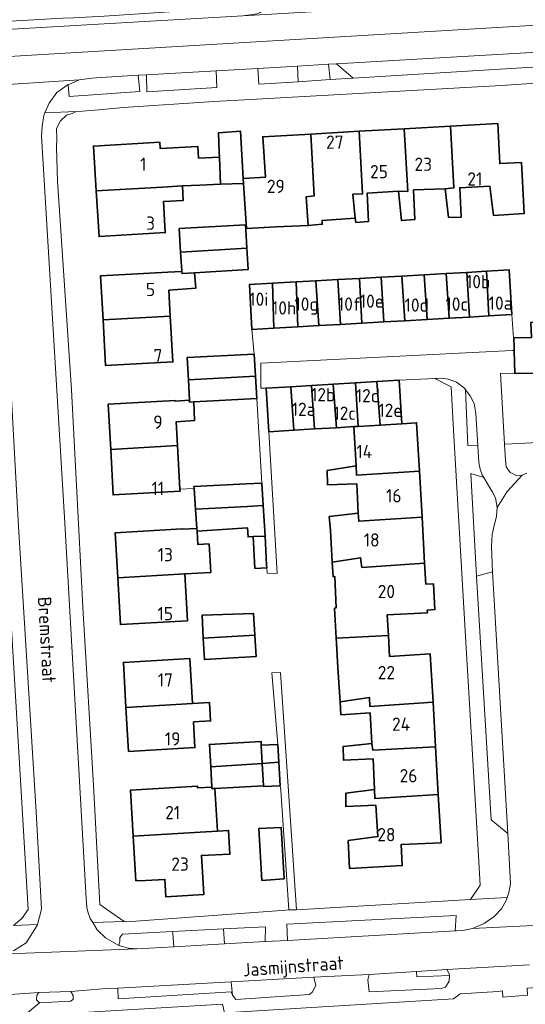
# Model space of a CAD drawing. Header units: metres. Extents: x 245598 to 248629, y 478632 to 481821.
# Tile 65 of 122: x 247222 to 247291, y 479626 to 479760. Entities that reach past the tile are written whole.
import ezdxf
from ezdxf.enums import TextEntityAlignment as Align

# ---------------------------------------------------------------- set-up
doc = ezdxf.new("R2010")
doc.units = ezdxf.units.M
for name, color, linetype, lineweight in [('B-XX-GR-GROENVOORZIENING-GV', 80, 'Continuous', 18), ('B-XX-IE-TERREINAFSCHEIDING_KUNSTMATIG_HEKWERK-G', 20, 'IE-TERREINAFSCHEIDING-KUNSTMATIG', 18), ('B-XX-OG-BEBOUWING-GV', 7, 'Continuous', 35), ('B-XX-OG-BEBOUWING-T18', 10, 'Continuous', 18), ('B-XX-OG-TERREIN_ERF-GV', 7, 'Continuous', 18), ('B-XX-OG-TOPOGRAFIE-T18', 10, 'Continuous', 18), ('B-XX-VH-ONVERHARD-GV', 252, 'Continuous', 18), ('B-XX-VH-VERHARDING_GESLOTEN-GV', 252, 'Continuous', 18), ('B-XX-VH-VERHARDING_OPEN-GV', 252, 'Continuous', 18)]:
    doc.layers.add(name, color=color, linetype=linetype, lineweight=lineweight)
doc.styles.add('NLCS-ISO-M-T18', font='NLCS-ISO.ttf', dxfattribs={"height": 1.8})
doc.linetypes.add('IE-TERREINAFSCHEIDING-KUNSTMATIG', pattern='A,4,[82,NLCS.SHX,S=0.75,R=90,X=0,Y=0],4,-2', length=10)

msp = doc.modelspace()

# ---------------------------------------------------------------- linework, layer by layer
at = {"layer": 'B-XX-GR-GROENVOORZIENING-GV'}
for points in [[(247239.433, 479752.133), (247239.478, 479749.822), (247248.989, 479750.433), (247248.911, 479752.689)], [(247254.533, 479753.015), (247254.678, 479750.856), (247260.007, 479751.203), (247259.932, 479753.328)], [(247264.351, 479751.485), (247264.135, 479753.572), (247259.932, 479753.328), (247260.007, 479751.203)], [(247264.351, 479751.485), (247267.489, 479751.689), (247265.211, 479753.611), (247265.189, 479753.633), (247264.135, 479753.572)], [(247228.8, 479750.8), (247228.978, 479749.178), (247238.522, 479749.878), (247238.333, 479752.078), (247233.289, 479751.778), (247232.022, 479751.678), (247230.333, 479751.478)], [(247282.733, 479709.389), (247283.033, 479701.8), (247284.397, 479701.778), (247284.133, 479706.178), (247283.889, 479707.533), (247283.378, 479708.578)], [(247285.211, 479697.467), (247283.478, 479698), (247284.233, 479684.089), (247286.411, 479684.678), (247286.278, 479688.133), (247286.356, 479689.722), (247286.522, 479690.544), (247286.933, 479692.222), (247287.033, 479693.411), (247286.822, 479694.711), (247286.4, 479695.478), (247285.722, 479696.622)], [(247258.589, 479634.644), (247281.311, 479635.944), (247281.456, 479638.022), (247258.489, 479636.867)], [(247255.533, 479634.478), (247255.6, 479636.5), (247249.875, 479636.205), (247250.021, 479634.165)], [(247242.987, 479635.85), (247236.189, 479635.5), (247235.822, 479635.022), (247235.811, 479634.5), (247235.7, 479633.967), (247237.011, 479633.589), (247238.138, 479633.489), (247243.136, 479633.773), (247243.006, 479635.591)], [(247250.959, 479629.023), (247251.122, 479627.222), (247251.589, 479626.633), (247261.578, 479627.289), (247261.978, 479627.644), (247262.411, 479628.522), (247262.156, 479629.633)], [(247280.551, 479629.881), (247276.109, 479629.696), (247276.078, 479630.436), (247269.678, 479630.011), (247269.489, 479629.311), (247269.667, 479627.667), (247279.411, 479628.122), (247280, 479628.278), (247280.522, 479629.122)], [(247235.552, 479628.183), (247235.61, 479626.712), (247250.922, 479627.644), (247251.122, 479627.222), (247250.959, 479629.023)], [(247229.178, 479627.722), (247224.833, 479627.578), (247224.567, 479627.222), (247224.533, 479626.589), (247224.911, 479626.178), (247229.122, 479626.389), (247229.478, 479626.611), (247229.478, 479627.144)]]:
    msp.add_lwpolyline(points, close=True, dxfattribs=at)
at = {"layer": 'B-XX-IE-TERREINAFSCHEIDING_KUNSTMATIG_HEKWERK-G'}
for points in [[(247229.933, 479747.156), (247230.767, 479747.222), (247232.989, 479747.378), (247236.311, 479747.689), (247248.589, 479748.522)], [(247227.233, 479742.289), (247227.278, 479743.478), (247227.233, 479744.833), (247227.778, 479745.889), (247228.578, 479746.667), (247229.356, 479746.9), (247229.933, 479747.156)]]:
    msp.add_lwpolyline(points, dxfattribs=at)
at = {"layer": 'B-XX-OG-BEBOUWING-GV'}
for points in [[(247252.603, 479737.39), (247252.556, 479738.076), (247252.2, 479744.511), (247249.222, 479744.278), (247249.311, 479741.622), (247249.345, 479740.977), (247249.511, 479737.311)], [(247261.75, 479744.101), (247262.207, 479735.702), (247261.107, 479735.575), (247261.367, 479731.702), (247263.291, 479731.857), (247263.27, 479732.366), (247267.78, 479732.666), (247267.453, 479735.917), (247268.777, 479735.97), (247268.306, 479744.473)], [(247273.649, 479736.332), (247274.898, 479736.311), (247274.41, 479744.819), (247268.306, 479744.473), (247268.777, 479735.97), (247267.453, 479735.917), (247267.78, 479732.666), (247267.838, 479732.095), (247269.561, 479732.224), (247269.377, 479736.072)], [(247274.41, 479744.819), (247274.898, 479736.311), (247273.649, 479736.332), (247274.034, 479732.36), (247275.857, 479732.491), (247275.697, 479736.513), (247279.97, 479736.674), (247281.169, 479736.778), (247280.7, 479745.176)], [(247279.97, 479736.674), (247280.404, 479732.777), (247282.153, 479732.832), (247281.943, 479736.804), (247286.041, 479737.015), (247286.55, 479733.019), (247290.672, 479733.305), (247290.33, 479740.226), (247287.382, 479740.093), (247287.118, 479745.54), (247280.7, 479745.176), (247281.169, 479736.778)], [(247252.556, 479738.076), (247252.603, 479737.39), (247253.023, 479731.255), (247257.045, 479731.491), (247261.367, 479731.702), (247261.107, 479735.575), (247262.207, 479735.702), (247261.75, 479744.101), (247255.215, 479743.73), (247255.579, 479738.233)], [(247246.506, 479740.811), (247246.418, 479742.413), (247241.305, 479742.133), (247241.251, 479743.017), (247232.256, 479742.468), (247232.626, 479736.404), (247241.624, 479736.898), (247244.323, 479737.046), (247246.705, 479737.177), (247249.511, 479737.311), (247249.345, 479740.977)], [(247241.744, 479734.94), (247244.43, 479735.087), (247244.323, 479737.046), (247241.624, 479736.898), (247232.626, 479736.404), (247233.005, 479730.181), (247242.001, 479730.729)], [(247244.081, 479728.081), (247253.062, 479728.6), (247252.922, 479731.133), (247252.933, 479731.133), (247252.9, 479731.778), (247243.889, 479731.256)], [(247253.062, 479728.6), (247244.081, 479728.081), (247244.233, 479725.556), (247244.241, 479725.462), (247244.267, 479725.167), (247245.978, 479725.271), (247253.222, 479725.711)], [(247245.978, 479725.271), (247244.267, 479725.167), (247244.241, 479725.462), (247242.349, 479725.36), (247233.225, 479724.855), (247233.556, 479718.873), (247242.682, 479719.356), (247242.486, 479722.893), (247246.137, 479723.169)], [(247265.762, 479718.268), (247265.419, 479724.338), (247262.44, 479724.169), (247262.852, 479718.104)], [(247268.672, 479718.432), (247268.333, 479724.502), (247265.419, 479724.338), (247265.762, 479718.268)], [(247268.333, 479724.502), (247268.672, 479718.432), (247271.645, 479718.6), (247271.284, 479724.669)], [(247271.284, 479724.669), (247271.645, 479718.6), (247274.511, 479718.762), (247274.104, 479724.828)], [(247277.147, 479725), (247274.104, 479724.828), (247274.511, 479718.762), (247277.513, 479718.932)], [(247277.147, 479725), (247277.513, 479718.932), (247280.514, 479719.101), (247280.124, 479725.168)], [(247282.894, 479725.324), (247280.124, 479725.168), (247280.514, 479719.101), (247283.262, 479719.256)], [(247285.907, 479719.406), (247285.57, 479725.475), (247282.894, 479725.324), (247283.262, 479719.256)], [(247285.57, 479725.475), (247285.907, 479719.406), (247289.011, 479719.581), (247288.668, 479725.65)], [(247256.728, 479717.758), (247256.565, 479723.838), (247253.417, 479723.66), (247253.759, 479717.59)], [(247256.728, 479717.758), (247259.984, 479717.942), (247259.741, 479724.017), (247256.565, 479723.838)], [(247259.741, 479724.017), (247259.984, 479717.942), (247262.852, 479718.104), (247262.44, 479724.169)], [(247242.682, 479719.356), (247233.556, 479718.873), (247233.9, 479712.662), (247243.025, 479713.168)], [(247301.933, 479706.672), (247301.388, 479715.118), (247302.537, 479715.196), (247301.951, 479719.142), (247299.853, 479718.936), (247300.214, 479715.014), (247296.116, 479714.828), (247295.632, 479718.726), (247291.585, 479718.514), (247291.686, 479716.481), (247289.309, 479716.415), (247289.343, 479715.184), (247289.356, 479714.722), (247289.442, 479711.613), (247289.443, 479711.575), (247291.926, 479711.644), (247294.924, 479711.727), (247295.188, 479706.255)], [(247254.067, 479714.2), (247244.978, 479713.767), (247245.135, 479710.751), (247254.238, 479711.224)], [(247254.411, 479708.211), (247254.238, 479711.224), (247245.135, 479710.751), (247245.275, 479707.989), (247245.289, 479707.711), (247245.876, 479707.743)], [(247259.456, 479703.896), (247259.023, 479709.795), (247255.684, 479709.595), (247256.037, 479703.691)], [(247262.264, 479704.064), (247261.845, 479709.963), (247259.023, 479709.795), (247259.456, 479703.896)], [(247261.845, 479709.963), (247262.264, 479704.064), (247265.229, 479704.241), (247264.797, 479710.14)], [(247267.583, 479704.382), (247268.151, 479704.417), (247267.798, 479710.32), (247264.797, 479710.14), (247265.229, 479704.241)], [(247267.798, 479710.32), (247268.151, 479704.417), (247271.152, 479704.601), (247270.713, 479710.494)], [(247271.152, 479704.601), (247274.077, 479704.781), (247273.724, 479710.674), (247270.713, 479710.494)], [(247234.597, 479701.274), (247243.665, 479701.818), (247243.493, 479705.043), (247245.967, 479705.222), (247245.876, 479707.743), (247245.289, 479707.711), (247245.275, 479707.989), (247243.345, 479707.822), (247243.34, 479707.923), (247234.269, 479707.441)], [(247267.896, 479699.061), (247267.949, 479697.787), (247276.476, 479698.321), (247276.102, 479704.905), (247274.077, 479704.781), (247271.152, 479704.601), (247268.151, 479704.417), (247267.583, 479704.382)], [(247243.98, 479695.912), (247243.665, 479701.818), (247234.597, 479701.274), (247234.925, 479695.124), (247243.996, 479695.607)], [(247276.476, 479698.321), (247267.949, 479697.787), (247267.896, 479699.061), (247263.95, 479698.426), (247264.03, 479696.502), (247267.977, 479696.637), (247268.187, 479692.615), (247268.24, 479691.54), (247276.831, 479692.074)], [(247253.138, 479693.544), (247255.279, 479693.674), (247255.089, 479696.729), (247252.967, 479696.611), (247245.878, 479696.278), (247245.9, 479695.967), (247246.101, 479693.161)], [(247253.936, 479689.448), (247255.537, 479689.533), (247255.279, 479693.674), (247253.138, 479693.544), (247246.101, 479693.161), (247246.284, 479690.568), (247246.311, 479690.178), (247246.333, 479690.179), (247253.161, 479690.624), (247253.241, 479689.409)], [(247277.183, 479685.866), (247276.831, 479692.074), (247268.24, 479691.54), (247268.187, 479692.615), (247264.241, 479692.179), (247264.42, 479690.306), (247264.656, 479685.983), (247268.503, 479686.593), (247268.68, 479685.27)], [(247235.558, 479683.874), (247244.629, 479684.387), (247248.157, 479684.587), (247247.939, 479688.458), (247246.436, 479688.373), (247246.333, 479690.179), (247246.311, 479690.178), (247246.284, 479690.568), (247244.286, 479690.455), (247244.284, 479690.491), (247235.212, 479689.977)], [(247255.537, 479689.533), (247253.936, 479689.448), (247254.165, 479685.141), (247255.765, 479685.226), (247255.743, 479685.638)], [(247265.184, 479675.668), (247272.277, 479676.023), (247272.12, 479678.857), (247277.566, 479679.121), (247277.545, 479679.491), (247278.583, 479679.55), (247278.383, 479683.066), (247277.345, 479683.007), (247277.183, 479685.866), (247268.68, 479685.27), (247268.503, 479686.593), (247264.656, 479685.983), (247264.761, 479684.01), (247265.011, 479684.026), (247265.176, 479679.781), (247264.972, 479679.762)], [(247244.629, 479684.387), (247235.558, 479683.874), (247235.918, 479677.51), (247244.99, 479678.024)], [(247247.154, 479675.679), (247254.151, 479676.097), (247253.967, 479679.022), (247246.989, 479678.778)], [(247254.151, 479676.097), (247247.154, 479675.679), (247247.311, 479672.767), (247254.322, 479673.167), (247254.156, 479676.022)], [(247265.184, 479675.668), (247265.219, 479674.984), (247265.392, 479671.642), (247265.729, 479667.045), (247269.7, 479667.631), (247269.753, 479666.406), (247278.328, 479666.992), (247277.955, 479673.525), (247272.434, 479673.186), (247272.277, 479676.023)], [(247245.681, 479666.794), (247245.326, 479672.911), (247236.306, 479672.389), (247236.662, 479666.253)], [(247245.825, 479664.303), (247248.137, 479664.442), (247247.988, 479666.932), (247245.681, 479666.794), (247236.662, 479666.253), (247237.007, 479660.296), (247246.027, 479660.818)], [(247278.328, 479666.992), (247269.753, 479666.406), (247269.7, 479667.631), (247265.729, 479667.045), (247265.833, 479665.271), (247269.78, 479665.532), (247270.041, 479661.385), (247270.142, 479660.485), (247278.674, 479660.938)], [(247255.163, 479658.669), (247255.022, 479661.167), (247255, 479661.644), (247247.989, 479661.244), (247248.164, 479658.21)], [(247255.163, 479658.669), (247257.413, 479658.817), (247257.289, 479661.233), (247255.022, 479661.167)], [(247278.674, 479660.938), (247270.142, 479660.485), (247270.041, 479661.385), (247266.119, 479660.949), (247266.199, 479659.1), (247270.196, 479659.286), (247270.407, 479655.115), (247270.434, 479653.89), (247279.045, 479654.453)], [(247255.333, 479655.644), (247255.163, 479658.669), (247248.164, 479658.21), (247248.321, 479655.45), (247248.333, 479655.244), (247248.717, 479655.266)], [(247255.333, 479655.644), (247255.339, 479655.545), (247257.578, 479655.622), (247257.413, 479658.817), (247255.163, 479658.669)], [(247246.73, 479649.332), (247249.091, 479649.482), (247248.717, 479655.266), (247248.333, 479655.244), (247248.321, 479655.45), (247246.387, 479655.337), (247246.374, 479655.568), (247237.299, 479655.05), (247237.656, 479648.802)], [(247270.407, 479655.115), (247266.51, 479654.628), (247266.489, 479652.805), (247270.562, 479652.991), (247270.847, 479648.744), (247266.825, 479648.183), (247266.985, 479644.41), (247274.155, 479644.804), (247273.998, 479647.652), (247279.42, 479647.891), (247279.045, 479654.453), (247270.434, 479653.89)], [(247238.005, 479642.708), (247239.309, 479642.782), (247241.939, 479642.931), (247242.072, 479640.576), (247247.214, 479640.87), (247246.911, 479646.18), (247250.756, 479646.344), (247250.589, 479649.578), (247249.091, 479649.482), (247246.73, 479649.332), (247237.656, 479648.802)], [(247258.122, 479643.011), (247257.722, 479649.978), (247254.678, 479649.822), (247255.111, 479642.778)]]:
    msp.add_lwpolyline(points, close=True, dxfattribs=at)
at = {"layer": 'B-XX-OG-TERREIN_ERF-GV'}
for points in [[(247202.76, 479758.39), (247228.111, 479759.807)], [(247313.422, 479752.467), (247287.6, 479750.7), (247251.911, 479748.711), (247248.589, 479748.522), (247236.311, 479747.689), (247232.989, 479747.378), (247230.767, 479747.222), (247229.933, 479747.156), (247229.356, 479746.9), (247228.578, 479746.667), (247227.778, 479745.889), (247227.233, 479744.833), (247227.278, 479743.478), (247227.233, 479742.289), (247227.356, 479737.7), (247229.267, 479709.4), (247230.833, 479679.078), (247232.278, 479655.733), (247233.111, 479639.522), (247236.422, 479637.222), (247236.767, 479637.178), (247258.367, 479638.744), (247258.767, 479638.778), (247257.656, 479655.033), (247257.578, 479655.622), (247255.339, 479655.545), (247255.333, 479655.644), (247248.717, 479655.266), (247249.091, 479649.482), (247250.589, 479649.578), (247250.756, 479646.344), (247246.911, 479646.18), (247247.214, 479640.87), (247242.072, 479640.576), (247241.939, 479642.931), (247239.309, 479642.782), (247238.005, 479642.708), (247237.656, 479648.802), (247237.299, 479655.05), (247246.374, 479655.568), (247246.387, 479655.337), (247248.321, 479655.45), (247248.164, 479658.21), (247247.989, 479661.244), (247255, 479661.644), (247255.022, 479661.167), (247257.289, 479661.233), (247256.456, 479670.944), (247256.467, 479670.944), (247257.622, 479671.022), (247259.789, 479638.789), (247283.422, 479640.178), (247284.733, 479642.144), (247284.489, 479646.122), (247282.778, 479675.122), (247281.111, 479703.9), (247280.789, 479709.789), (247278.589, 479710.922), (247273.724, 479710.674), (247274.077, 479704.781), (247276.102, 479704.905), (247276.476, 479698.321), (247276.831, 479692.074), (247277.183, 479685.866), (247277.345, 479683.007), (247278.383, 479683.066), (247278.583, 479679.55), (247277.545, 479679.491), (247277.566, 479679.121), (247272.12, 479678.857), (247272.277, 479676.023), (247272.434, 479673.186), (247277.955, 479673.525), (247278.328, 479666.992), (247278.674, 479660.938), (247279.045, 479654.453), (247279.42, 479647.891), (247273.998, 479647.652), (247274.155, 479644.804), (247266.985, 479644.41), (247266.825, 479648.183), (247270.847, 479648.744), (247270.562, 479652.991), (247266.489, 479652.805), (247266.51, 479654.628), (247270.407, 479655.115), (247270.196, 479659.286), (247266.199, 479659.1), (247266.119, 479660.949), (247270.041, 479661.385), (247269.78, 479665.532), (247265.833, 479665.271), (247265.729, 479667.045), (247265.392, 479671.642), (247265.219, 479674.984), (247265.184, 479675.668), (247264.972, 479679.762), (247265.176, 479679.781), (247265.011, 479684.026), (247264.761, 479684.01), (247264.656, 479685.983), (247264.42, 479690.306), (247264.241, 479692.179), (247268.187, 479692.615), (247267.977, 479696.637), (247264.03, 479696.502), (247263.95, 479698.426), (247267.896, 479699.061), (247267.583, 479704.382), (247265.229, 479704.241), (247262.264, 479704.064), (247259.456, 479703.896), (247256.037, 479703.691), (247257.2, 479684.433), (247255.811, 479684.489), (247255.765, 479685.226), (247254.165, 479685.141), (247253.936, 479689.448), (247253.241, 479689.409), (247253.161, 479690.624), (247246.333, 479690.179), (247246.436, 479688.373), (247247.939, 479688.458), (247248.157, 479684.587), (247244.629, 479684.387), (247244.99, 479678.024), (247235.918, 479677.51), (247235.558, 479683.874), (247235.212, 479689.977), (247244.284, 479690.491), (247244.286, 479690.455), (247246.284, 479690.568), (247246.101, 479693.161), (247245.9, 479695.967), (247243.98, 479695.912), (247243.996, 479695.607), (247234.925, 479695.124), (247234.597, 479701.274), (247234.269, 479707.441), (247243.34, 479707.923), (247243.345, 479707.822), (247245.275, 479707.989), (247245.135, 479710.751), (247244.978, 479713.767), (247254.067, 479714.2), (247253.759, 479717.59), (247253.417, 479723.66), (247256.565, 479723.838), (247259.741, 479724.017), (247262.44, 479724.169), (247265.419, 479724.338), (247268.333, 479724.502), (247271.284, 479724.669), (247274.104, 479724.828), (247277.147, 479725), (247280.124, 479725.168), (247282.894, 479725.324), (247285.57, 479725.475), (247288.668, 479725.65), (247289.011, 479719.581), (247289.343, 479715.184), (247289.309, 479716.415), (247291.686, 479716.481)], [(247291.926, 479711.644), (247289.443, 479711.575), (247289.442, 479711.613), (247289.122, 479711.622), (247287.478, 479711.578), (247288.047, 479701.994), (247289.967, 479702.078), (247310.811, 479703.167)], [(247221.425, 479636.69), (247222.52, 479637.62), (247223.41, 479638.83), (247219.09, 479710.53)], [(247396.211, 479589.089), (247383.122, 479632.511), (247359.922, 479631.422), (247359.722, 479632.367), (247359.561, 479632.358), (247348.578, 479631.722), (247348.578, 479630.733), (247333.111, 479629.967), (247333.1, 479629.967), (247329.767, 479629.578), (247327.578, 479629.522), (247327.278, 479630.489), (247312.311, 479629.533), (247307.156, 479629.211), (247291.078, 479628.178), (247291.133, 479627.189), (247287.778, 479626.922), (247287.767, 479627.8), (247287.178, 479627.722), (247282, 479627.378), (247281.111, 479626.722), (247250.022, 479624.822), (247249.756, 479625.978), (247223.278, 479624.4)]]:
    msp.add_lwpolyline(points, dxfattribs=at)
for points in [[(247244.323, 479737.046), (247244.43, 479735.087), (247241.744, 479734.94), (247242.001, 479730.729), (247233.005, 479730.181), (247232.626, 479736.404), (247232.256, 479742.468), (247241.251, 479743.017), (247241.305, 479742.133), (247246.418, 479742.413), (247246.506, 479740.811), (247249.345, 479740.977), (247249.311, 479741.622), (247249.222, 479744.278), (247252.2, 479744.511), (247252.556, 479738.076), (247255.579, 479738.233), (247255.215, 479743.73), (247261.75, 479744.101), (247268.306, 479744.473), (247274.41, 479744.819), (247280.7, 479745.176), (247287.118, 479745.54), (247287.382, 479740.093), (247290.33, 479740.226), (247290.672, 479733.305), (247286.55, 479733.019), (247286.041, 479737.015), (247281.943, 479736.804), (247282.153, 479732.832), (247280.404, 479732.777), (247279.97, 479736.674), (247275.697, 479736.513), (247275.857, 479732.491), (247274.034, 479732.36), (247273.649, 479736.332), (247269.377, 479736.072), (247269.561, 479732.224), (247267.838, 479732.095), (247267.78, 479732.666), (247263.27, 479732.366), (247263.291, 479731.857), (247261.367, 479731.702), (247257.045, 479731.491), (247253.023, 479731.255), (247252.603, 479737.39), (247249.511, 479737.311), (247246.705, 479737.177)], [(247242.349, 479725.36), (247244.241, 479725.462), (247244.233, 479725.556), (247244.081, 479728.081), (247243.889, 479731.256), (247252.9, 479731.778), (247252.933, 479731.133), (247252.922, 479731.133), (247253.062, 479728.6), (247253.222, 479725.711), (247245.978, 479725.271), (247246.137, 479723.169), (247242.486, 479722.893), (247242.682, 479719.356), (247243.025, 479713.168), (247233.9, 479712.662), (247233.556, 479718.873), (247233.225, 479724.855)], [(247243.493, 479705.043), (247243.665, 479701.818), (247243.98, 479695.912), (247245.9, 479695.967), (247245.878, 479696.278), (247252.967, 479696.611), (247255.089, 479696.729), (247254.411, 479708.211), (247245.876, 479707.743), (247245.967, 479705.222)], [(247253.967, 479679.022), (247254.151, 479676.097), (247254.156, 479676.022), (247254.322, 479673.167), (247247.311, 479672.767), (247247.154, 479675.679), (247246.989, 479678.778)], [(247245.681, 479666.794), (247247.988, 479666.932), (247248.137, 479664.442), (247245.825, 479664.303), (247246.027, 479660.818), (247237.007, 479660.296), (247236.662, 479666.253), (247236.306, 479672.389), (247245.326, 479672.911)], [(247258.122, 479643.011), (247255.111, 479642.778), (247254.678, 479649.822), (247257.722, 479649.978)]]:
    msp.add_lwpolyline(points, close=True, dxfattribs=at)
at = {"layer": 'B-XX-VH-ONVERHARD-GV'}
msp.add_lwpolyline([(247243.136, 479633.773), (247250.021, 479634.165), (247249.875, 479636.205), (247242.987, 479635.85), (247243.006, 479635.591)], close=True, dxfattribs=at)
at = {"layer": 'B-XX-VH-VERHARDING_GESLOTEN-GV'}
for points in [[(247204.018, 479753.64), (247525.985, 479772.804), (247525.438, 479781.744), (247524.975, 479779.225), (247523.963, 479777.675), (247522.137, 479776.312), (247521.955, 479776.249), (247520, 479775.575), (247506.6, 479774.788), (247485.625, 479773.625), (247467.822, 479772.578), (247461.411, 479772.1), (247459.889, 479771.911), (247441.278, 479771.067), (247405.578, 479769.022), (247404.111, 479768.911), (247384.811, 479767.778), (247381.678, 479767.567), (247352.489, 479765.911), (247330.9, 479764.467), (247328.922, 479764.378)], [(247525.985, 479772.804), (247204.018, 479753.64)], [(247328.922, 479764.378), (247311.222, 479763.622), (247309.978, 479763.456), (247308.767, 479763.367), (247273.878, 479761.378), (247271.933, 479761.289), (247252.511, 479760.133), (247233.69, 479759.08), (247203.33, 479757.29)], [(247265.211, 479753.611), (247299.456, 479755.6), (247301.909, 479755.723), (247309.222, 479756.09), (247311.2, 479756.189), (247330.011, 479757.178), (247330.022, 479757.178), (247343.91, 479758.021), (247362.611, 479759.156), (247362.622, 479759.156), (247363.133, 479759.156), (247365.933, 479759.378), (247368.178, 479759.433), (247385.506, 479760.423)], [(247182.26, 479757.23), (247185.78, 479755.62), (247189.238, 479753.393), (247190.02, 479752.89), (247194.317, 479750.939), (247194.69, 479750.77), (247199.68, 479750.11), (247206.71, 479750.2), (247207.01, 479750.225), (247210.68, 479750.53), (247210.972, 479750.521), (247214.43, 479750.41), (247230.333, 479751.478), (247232.022, 479751.678), (247233.289, 479751.778), (247238.333, 479752.078), (247239.433, 479752.133), (247248.911, 479752.689), (247254.533, 479753.015), (247259.932, 479753.328), (247264.135, 479753.572), (247265.189, 479753.633), (247265.211, 479753.611)]]:
    msp.add_lwpolyline(points, dxfattribs=at)
at = {"layer": 'B-XX-VH-VERHARDING_OPEN-GV'}
for points in [[(247229.601, 479759.89), (247228.111, 479759.807), (247202.76, 479758.39), (247203.33, 479757.29), (247233.69, 479759.08), (247252.511, 479760.133), (247254.467, 479760.4), (247256.922, 479761.567), (247256.952, 479761.598), (247252.822, 479761.367), (247233.72, 479760.12)], [(247267.489, 479751.689), (247297.733, 479753.522), (247299.456, 479755.6), (247265.211, 479753.611)], [(247229.933, 479747.156), (247225.657, 479746.98), (247225.5, 479746.622), (247225.278, 479745.178), (247225.222, 479743.822), (247228.311, 479692.044), (247231.278, 479640.344), (247231.367, 479639.178), (247231.478, 479638.544), (247231.822, 479637.622), (247232.159, 479637.071), (247236.422, 479637.222), (247233.111, 479639.522), (247232.278, 479655.733), (247230.833, 479679.078), (247229.267, 479709.4), (247227.356, 479737.7), (247227.233, 479742.289), (247227.278, 479743.478), (247227.233, 479744.833), (247227.778, 479745.889), (247228.578, 479746.667), (247229.356, 479746.9)], [(247218.015, 479746.665), (247214.49, 479746.52), (247216.27, 479745.91), (247216.83, 479744.53), (247217.2, 479743.32), (247219.09, 479710.53), (247223.41, 479638.83), (247222.52, 479637.62), (247221.425, 479636.69), (247224.642, 479636.804), (247225.18, 479638.88), (247224.46, 479652.09), (247222.09, 479690.82), (247220.76, 479714.82), (247219.11, 479743.47)], [(247259.984, 479717.942), (247256.728, 479717.758), (247253.759, 479717.59), (247254.067, 479714.2), (247254.238, 479711.224), (247254.411, 479708.211), (247255.089, 479696.729), (247255.279, 479693.674), (247255.537, 479689.533), (247255.743, 479685.638), (247255.765, 479685.226), (247255.811, 479684.489), (247257.2, 479684.433), (247256.037, 479703.691), (247255.684, 479709.595), (247254.967, 479709.6), (247254.978, 479713.011), (247289.078, 479714.722), (247289.356, 479714.722), (247289.343, 479715.184), (247289.011, 479719.581), (247285.907, 479719.406), (247283.262, 479719.256), (247280.514, 479719.101), (247277.513, 479718.932), (247274.511, 479718.762), (247271.645, 479718.6), (247268.672, 479718.432), (247265.762, 479718.268), (247262.852, 479718.104)], [(247290.411, 479697.789), (247289.678, 479697.722), (247288.789, 479698.178), (247288.256, 479698.933), (247288.178, 479699.778), (247288.047, 479701.994), (247287.478, 479711.578), (247289.122, 479711.622), (247289.442, 479711.613), (247289.356, 479714.722), (247289.078, 479714.722), (247254.978, 479713.011), (247254.967, 479709.6), (247255.684, 479709.595), (247259.023, 479709.795), (247261.845, 479709.963), (247264.797, 479710.14), (247267.798, 479710.32), (247270.713, 479710.494), (247273.724, 479710.674), (247278.589, 479710.922), (247278.9, 479710.933), (247279.433, 479710.978), (247280.389, 479710.822), (247281.522, 479710.4), (247282.578, 479709.6), (247282.733, 479709.389), (247283.378, 479708.578), (247283.889, 479707.533), (247284.133, 479706.178), (247284.397, 479701.778), (247284.533, 479699.5), (247284.711, 479698.589), (247285, 479697.822), (247285.211, 479697.467), (247285.722, 479696.622), (247286.4, 479695.478), (247286.822, 479694.711), (247287.033, 479693.411), (247288.379, 479695.574)], [(247284.233, 479684.089), (247283.478, 479698), (247285.211, 479697.467), (247285, 479697.822), (247284.711, 479698.589), (247284.533, 479699.5), (247284.397, 479701.778), (247283.033, 479701.8), (247282.733, 479709.389), (247282.578, 479709.6), (247281.522, 479710.4), (247280.389, 479710.822), (247279.433, 479710.978), (247278.9, 479710.933), (247278.589, 479710.922), (247280.789, 479709.789), (247281.111, 479703.9), (247282.778, 479675.122), (247284.489, 479646.122), (247284.733, 479642.144), (247283.422, 479640.178), (247288.393, 479640.474), (247288.622, 479641.133), (247288.856, 479642.333), (247288.478, 479649.167), (247286.2, 479651.011), (247284.222, 479684.089)], [(247284.233, 479684.089), (247284.222, 479684.089), (247286.2, 479651.011), (247288.478, 479649.167), (247286.411, 479684.678)], [(247258.767, 479638.778), (247259.789, 479638.789), (247257.622, 479671.022), (247256.467, 479670.944), (247256.456, 479670.944), (247257.289, 479661.233), (247257.413, 479658.817), (247257.578, 479655.622), (247257.656, 479655.033)], [(247288.393, 479640.474), (247283.422, 479640.178), (247259.789, 479638.789), (247258.767, 479638.778), (247258.367, 479638.744), (247236.767, 479637.178), (247236.422, 479637.222), (247232.159, 479637.071), (247232.767, 479636.078), (247233.878, 479635), (247235.7, 479633.944), (247235.7, 479633.967), (247235.811, 479634.5), (247235.822, 479635.022), (247236.189, 479635.5), (247242.987, 479635.85), (247249.875, 479636.205), (247255.6, 479636.5), (247255.533, 479634.478), (247258.589, 479634.644), (247258.489, 479636.867), (247281.456, 479638.022), (247281.311, 479635.944), (247281.533, 479635.944), (247282.6, 479636.044), (247283.7, 479636.244), (247285.278, 479636.933), (247286.622, 479637.889), (247287.622, 479638.922), (247288.278, 479640.144)], [(247276.078, 479630.436), (247276.109, 479629.696), (247280.551, 479629.881), (247280.556, 479630.022), (247280.222, 479630.711)], [(247224.911, 479626.178), (247224.533, 479626.589), (247224.567, 479627.222), (247224.833, 479627.578), (247217.033, 479627.044), (247217.333, 479626.444), (247217.211, 479625.822), (247218.756, 479624.178), (247222.756, 479624.367)]]:
    msp.add_lwpolyline(points, close=True, dxfattribs=at)
for points in [[(247297.733, 479753.522), (247267.489, 479751.689), (247264.351, 479751.485), (247260.007, 479751.203), (247254.678, 479750.856), (247254.533, 479753.015), (247248.911, 479752.689), (247248.989, 479750.433), (247239.478, 479749.822), (247239.433, 479752.133), (247238.333, 479752.078), (247238.522, 479749.878), (247228.978, 479749.178), (247228.8, 479750.8), (247228.8, 479750.811), (247227.289, 479749.722), (247226.233, 479748.289), (247225.657, 479746.98), (247229.933, 479747.156), (247230.767, 479747.222), (247232.989, 479747.378), (247236.311, 479747.689), (247248.589, 479748.522), (247251.911, 479748.711), (247287.6, 479750.7), (247313.422, 479752.467)], [(247220.777, 479632.832), (247238.138, 479633.489), (247237.011, 479633.589), (247235.7, 479633.967), (247235.7, 479633.944), (247233.878, 479635), (247232.767, 479636.078), (247232.159, 479637.071), (247231.822, 479637.622), (247231.478, 479638.544), (247231.367, 479639.178), (247231.278, 479640.344), (247228.311, 479692.044), (247225.222, 479743.822), (247225.278, 479745.178), (247225.5, 479746.622), (247225.657, 479746.98), (247226.233, 479748.289), (247227.289, 479749.722), (247228.8, 479750.811), (247228.8, 479750.8), (247230.333, 479751.478), (247214.43, 479750.41)], [(247310.811, 479703.167), (247289.967, 479702.078), (247288.047, 479701.994), (247288.178, 479699.778), (247288.256, 479698.933), (247288.789, 479698.178), (247289.678, 479697.722), (247290.411, 479697.789), (247291.033, 479698.078)], [(247291.033, 479698.078), (247290.411, 479697.789), (247288.379, 479695.574), (247287.033, 479693.411), (247286.933, 479692.222), (247286.522, 479690.544), (247286.356, 479689.722), (247286.278, 479688.133), (247286.411, 479684.678), (247288.478, 479649.167), (247288.856, 479642.333), (247288.622, 479641.133), (247288.393, 479640.474), (247288.278, 479640.144), (247287.622, 479638.922), (247286.622, 479637.889), (247285.278, 479636.933), (247283.7, 479636.244), (247301.121, 479637.122)], [(247222.09, 479690.82), (247224.46, 479652.09), (247225.18, 479638.88), (247224.642, 479636.804), (247224.61, 479636.68), (247223.14, 479634.32), (247221.419, 479633.236)], [(247392.178, 479642.578), (247374.956, 479641.533), (247373.633, 479641.378), (247373.633, 479641.389), (247354.882, 479640.324), (247303.022, 479637.378), (247301.121, 479637.122), (247283.7, 479636.244), (247282.6, 479636.044), (247281.533, 479635.944), (247281.311, 479635.944), (247258.589, 479634.644), (247255.533, 479634.478), (247250.021, 479634.165), (247243.136, 479633.773), (247238.138, 479633.489), (247220.777, 479632.832)], [(247221.419, 479633.236), (247223.14, 479634.32), (247224.61, 479636.68), (247224.642, 479636.804), (247221.425, 479636.69)], [(247217.033, 479627.044), (247224.833, 479627.578), (247229.178, 479627.722), (247234.022, 479628.1), (247235.552, 479628.183), (247250.959, 479629.023), (247262.156, 479629.633), (247269.678, 479630.011), (247276.078, 479630.436), (247280.222, 479630.711), (247291.422, 479631.311)], [(247291.422, 479631.311), (247280.222, 479630.711), (247280.556, 479630.022), (247280.551, 479629.881), (247280.522, 479629.122), (247280, 479628.278), (247279.411, 479628.122), (247269.667, 479627.667), (247269.489, 479629.311), (247269.678, 479630.011), (247262.156, 479629.633), (247262.411, 479628.522), (247261.978, 479627.644), (247261.578, 479627.289), (247251.589, 479626.633), (247251.122, 479627.222), (247250.922, 479627.644), (247235.61, 479626.712), (247235.552, 479628.183), (247234.022, 479628.1), (247229.178, 479627.722), (247229.478, 479627.144), (247229.478, 479626.611), (247229.122, 479626.389), (247224.911, 479626.178), (247222.756, 479624.367)], [(247223.278, 479624.4), (247249.756, 479625.978), (247250.022, 479624.822), (247281.111, 479626.722), (247282, 479627.378), (247287.178, 479627.722), (247287.767, 479627.8), (247287.778, 479626.922), (247291.133, 479627.189)]]:
    msp.add_lwpolyline(points, dxfattribs=at)

# ---------------------------------------------------------------- texts
at = {"layer": 'B-XX-OG-BEBOUWING-T18', "style": 'NLCS-ISO-M-T18'}
for s, p in [('27', (247265, 479743)), ('1', (247239, 479740)), ('23', (247277, 479740)), ('25', (247271, 479739)), ('29', (247257, 479737)), ('21', (247284, 479738)), ('3', (247240, 479732)), ('10b', (247284.45, 479724.061)), ('5', (247240, 479723)), ('10i', (247254.684, 479721.68)), ('10g', (247261.167, 479721.019)), ('10f', (247266.988, 479721.019)), ('10e', (247270.03, 479721.416)), ('10d', (247276.116, 479720.886)), ('10c', (247281.54, 479721.019)), ('10a', (247287.493, 479721.151)), ('10h', (247258.124, 479720.49)), ('7', (247241, 479714)), ('12b', (247263.416, 479708.716)), ('12d', (247269.501, 479708.583)), ('12a', (247260.77, 479706.731)), ('12c', (247266.326, 479706.202)), ('12e', (247272.544, 479706.599)), ('9', (247241, 479705)), ('14', (247269, 479701)), ('11', (247241, 479696)), ('16', (247273, 479695)), ('18', (247270, 479689)), ('13', (247242, 479687)), ('20', (247272, 479682)), ('15', (247242, 479679)), ('17', (247242, 479670)), ('22', (247272, 479671)), ('24', (247274, 479664)), ('19', (247243, 479662)), ('26', (247275, 479657)), ('21', (247243, 479652)), ('28', (247272, 479649)), ('23', (247244, 479645))]:
    msp.add_text(s, height=1.8, dxfattribs=at).set_placement(p, align=Align.MIDDLE_CENTER)
at = {"layer": 'B-XX-OG-TOPOGRAFIE-T18', "style": 'NLCS-ISO-M-T18'}
for s, rotation, p in [('Bremstraat', 273.2, (247225.931, 479675.455)), ('Jasmijnstraat', 4.2, (247259.353, 479631.134))]:
    msp.add_text(s, height=1.8, rotation=rotation, dxfattribs=at).set_placement(p, align=Align.MIDDLE_CENTER)

doc.saveas('drawing.dxf')
